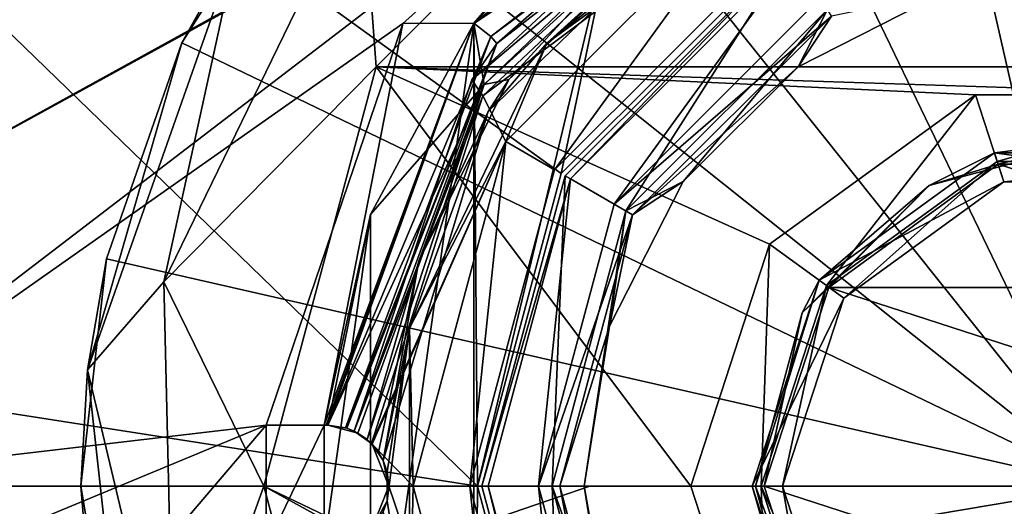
# Model space of a CAD drawing. Header units: millimetres. Extents: x -120 to 80, y -50 to 50.
# Tile 11 of 16: x -36 to -3, y -1 to 15. Entities that reach past the tile are written whole.
import ezdxf

# ---------------------------------------------------------------- set-up
doc = ezdxf.new("R2010")
doc.units = ezdxf.units.MM
doc.header["$LTSCALE"] = 65.185185
for name, color, linetype in [('1', 7, 'CONTINUOUS'), ('100', 7, 'CONTINUOUS'), ('101', 7, 'CONTINUOUS'), ('102', 7, 'CONTINUOUS'), ('103', 7, 'CONTINUOUS'), ('104', 7, 'CONTINUOUS'), ('105', 7, 'CONTINUOUS'), ('106', 7, 'CONTINUOUS'), ('107', 7, 'CONTINUOUS'), ('109', 7, 'CONTINUOUS'), ('110', 7, 'CONTINUOUS'), ('111', 7, 'CONTINUOUS'), ('112', 7, 'CONTINUOUS'), ('113', 7, 'CONTINUOUS'), ('114', 7, 'CONTINUOUS'), ('115', 7, 'CONTINUOUS'), ('116', 7, 'CONTINUOUS'), ('117', 7, 'CONTINUOUS'), ('118', 7, 'CONTINUOUS'), ('119', 7, 'CONTINUOUS'), ('12', 7, 'CONTINUOUS'), ('120', 7, 'CONTINUOUS'), ('121', 7, 'CONTINUOUS'), ('123', 7, 'CONTINUOUS'), ('13', 7, 'CONTINUOUS'), ('15', 7, 'CONTINUOUS'), ('17', 7, 'CONTINUOUS'), ('2', 7, 'CONTINUOUS'), ('5', 7, 'CONTINUOUS'), ('51', 7, 'CONTINUOUS'), ('59', 7, 'CONTINUOUS'), ('6', 7, 'CONTINUOUS'), ('60', 7, 'CONTINUOUS'), ('7', 7, 'CONTINUOUS'), ('8', 7, 'CONTINUOUS'), ('81', 7, 'CONTINUOUS'), ('82', 7, 'CONTINUOUS'), ('83', 7, 'CONTINUOUS'), ('84', 7, 'CONTINUOUS'), ('85', 7, 'CONTINUOUS'), ('86', 7, 'CONTINUOUS'), ('87', 7, 'CONTINUOUS'), ('89', 7, 'CONTINUOUS'), ('91', 7, 'CONTINUOUS'), ('92', 7, 'CONTINUOUS'), ('94', 7, 'CONTINUOUS'), ('95', 7, 'CONTINUOUS'), ('96', 7, 'CONTINUOUS'), ('99', 7, 'CONTINUOUS')]:
    doc.layers.add(name, color=color, linetype=linetype)

msp = doc.modelspace()

# ---------------------------------------------------------------- linework, layer by layer
at = {"layer": '1', "linetype": 'CONTINUOUS'}
for points in [[(-10.068, 17.454, 61.5), (-17.449, 10.078, 61.5), (-16.021, 9.25, 61.5), (-10.068, 17.454, 61.5)], [(-9.25, 16.021, 61.5), (-10.068, 17.454, 61.5), (-16.021, 9.25, 61.5), (-9.25, 16.021, 61.5)], [(-17.449, 10.078, 61.5), (-20.15, 0, 61.5), (-18.5, 0, 61.5), (-17.449, 10.078, 61.5)], [(-16.021, 9.25, 61.5), (-17.449, 10.078, 61.5), (-18.5, 0, 61.5), (-16.021, 9.25, 61.5)], [(-20.15, 0, 61.5), (-17.449, -10.078, 61.5), (-18.5, 0, 61.5), (-20.15, 0, 61.5)], [(-18.5, 0, 61.5), (-17.449, -10.078, 61.5), (-16.021, -9.25, 61.5), (-18.5, 0, 61.5)]]:
    msp.add_3dface(points, dxfattribs=at)
at = {"layer": '100', "linetype": 'CONTINUOUS'}
for points in [[(-26.191, 20.887, 92), (-28.339, 17.865, 59), (-30.182, 14.535, 92), (-26.191, 20.887, 92)], [(-28.339, 17.865, 59), (-33.282, 3.813, 59), (-30.182, 14.535, 92), (-28.339, 17.865, 59)], [(-30.182, 14.535, 92), (-33.282, 3.813, 59), (-32.66, 7.455, 92), (-30.182, 14.535, 92)], [(-32.66, 7.455, 92), (-33.282, 3.813, 59), (-33.5, 0, 92), (-32.66, 7.455, 92)], [(-33.282, 3.813, 59), (-31.645, -10.994, 59), (-33.5, 0, 92), (-33.282, 3.813, 59)], [(-33.5, 0, 92), (-31.645, -10.994, 59), (-33.033, -5.575, 92), (-33.5, 0, 92)]]:
    msp.add_3dface(points, dxfattribs=at)
at = {"layer": '101', "linetype": 'CONTINUOUS'}
for points in [[(0, 33.5, 92), (-7.455, 32.66, 92), (0, 0, 95), (0, 33.5, 92)], [(-7.455, 32.66, 92), (-14.535, 30.182, 92), (0, 0, 95), (-7.455, 32.66, 92)], [(-14.535, 30.182, 92), (-20.887, 26.191, 92), (0, 0, 95), (-14.535, 30.182, 92)], [(-20.887, 26.191, 92), (-26.191, 20.887, 92), (0, 0, 95), (-20.887, 26.191, 92)], [(-26.191, 20.887, 92), (-30.182, 14.535, 92), (0, 0, 95), (-26.191, 20.887, 92)], [(-30.182, 14.535, 92), (-32.66, 7.455, 92), (0, 0, 95), (-30.182, 14.535, 92)], [(-32.66, 7.455, 92), (-33.5, 0, 92), (0, 0, 95), (-32.66, 7.455, 92)], [(0, 0, 95), (-33.5, 0, 92), (-16.817, 0, 94.249), (0, 0, 95)]]:
    msp.add_3dface(points, dxfattribs=at)
at = {"layer": '102', "linetype": 'CONTINUOUS'}
for points in [[(-33.5, 0, 92), (-33.033, -5.575, 92), (-16.817, 0, 94.249), (-33.5, 0, 92)], [(-33.033, -5.575, 92), (-31.645, -10.994, 92), (0, 0, 95), (-33.033, -5.575, 92)], [(-33.033, -5.575, 92), (0, 0, 95), (-16.817, 0, 94.249), (-33.033, -5.575, 92)], [(0, 0, 95), (-31.645, -10.994, 92), (-21.319, -21.319, 92.574), (0, 0, 95)], [(-10.994, -31.645, 92), (0, 0, 95), (-21.319, -21.319, 92.574), (-10.994, -31.645, 92)], [(-10.994, -31.645, 92), (-3.218, -33.345, 92), (0, 0, 95), (-10.994, -31.645, 92)]]:
    msp.add_3dface(points, dxfattribs=at)
at = {"layer": '103', "linetype": 'CONTINUOUS'}
for points in [[(-10.922, 7.935, 79), (-4.172, 12.839, 79), (-9.061, 6.583, 79), (-10.922, 7.935, 79)], [(-9.061, 6.583, 79), (-4.172, 12.839, 79), (-3.461, 10.652, 79), (-9.061, 6.583, 79)], [(-4.172, 12.839, 79), (4.172, 12.839, 79), (-3.461, 10.652, 79), (-4.172, 12.839, 79)], [(-3.461, 10.652, 79), (4.172, 12.839, 79), (3.461, 10.652, 79), (-3.461, 10.652, 79)], [(-13.5, 0, 79), (-10.922, 7.935, 79), (-11.2, 0, 79), (-13.5, 0, 79)], [(-11.2, 0, 79), (-10.922, 7.935, 79), (-9.061, 6.583, 79), (-11.2, 0, 79)], [(-10.922, -7.935, 79), (-13.5, 0, 79), (-11.2, 0, 79), (-10.922, -7.935, 79)], [(-10.922, -7.935, 79), (-11.2, 0, 79), (-9.061, -6.583, 79), (-10.922, -7.935, 79)]]:
    msp.add_3dface(points, dxfattribs=at)
at = {"layer": '104', "linetype": 'CONTINUOUS'}
for points in [[(-23.816, 13.75, 90), (-13.75, 23.815, 90), (-23.816, 13.749, 91), (-23.816, 13.75, 90)], [(-23.816, 13.749, 91), (-13.75, 23.815, 90), (-13.75, 23.815, 91), (-23.816, 13.749, 91)], [(-27.5, 0, 90), (-23.816, 13.75, 90), (-27.5, 0, 91), (-27.5, 0, 90)], [(-27.5, 0, 91), (-23.816, 13.75, 90), (-23.816, 13.749, 91), (-27.5, 0, 91)]]:
    msp.add_3dface(points, dxfattribs=at)
at = {"layer": '105', "linetype": 'CONTINUOUS'}
for points in [[(-27.5, 0, 90), (-27.5, 0, 91), (-23.816, -13.749, 91), (-27.5, 0, 90)], [(-23.816, -13.75, 90), (-27.5, 0, 90), (-23.816, -13.749, 91), (-23.816, -13.75, 90)]]:
    msp.add_3dface(points, dxfattribs=at)
at = {"layer": '106', "linetype": 'CONTINUOUS'}
for points in [[(-8.495, 6.172, 79.7), (-3.245, 9.986, 79.7), (-8.495, 6.172, 87.5), (-8.495, 6.172, 79.7)], [(-8.495, 6.172, 87.5), (-3.245, 9.986, 79.7), (-3.245, 9.986, 87.5), (-8.495, 6.172, 87.5)], [(-3.245, 9.986, 79.7), (3.245, 9.986, 79.7), (-3.245, 9.986, 87.5), (-3.245, 9.986, 79.7)], [(-3.245, 9.986, 87.5), (3.245, 9.986, 79.7), (3.245, 9.986, 87.5), (-3.245, 9.986, 87.5)], [(-10.5, 0, 79.7), (-8.495, 6.172, 79.7), (-10.5, 0, 87.5), (-10.5, 0, 79.7)], [(-10.5, 0, 87.5), (-8.495, 6.172, 79.7), (-8.495, 6.172, 87.5), (-10.5, 0, 87.5)]]:
    msp.add_3dface(points, dxfattribs=at)
at = {"layer": '107', "linetype": 'CONTINUOUS'}
for points in [[(-10.5, 0, 79.7), (-10.5, 0, 87.5), (-8.495, -6.172, 87.5), (-10.5, 0, 79.7)], [(-8.495, -6.172, 79.7), (-10.5, 0, 79.7), (-8.495, -6.172, 87.5), (-8.495, -6.172, 79.7)]]:
    msp.add_3dface(points, dxfattribs=at)
at = {"layer": '109', "linetype": 'CONTINUOUS'}
for points in [[(-9.061, 6.583, 79), (-3.461, 10.652, 79), (-8.495, 6.172, 79.7), (-9.061, 6.583, 79)], [(-3.461, 10.652, 79), (-3.245, 9.986, 79.7), (-8.495, 6.172, 79.7), (-3.461, 10.652, 79)], [(-3.461, 10.652, 79), (3.461, 10.652, 79), (-3.245, 9.986, 79.7), (-3.461, 10.652, 79)], [(3.461, 10.652, 79), (3.245, 9.986, 79.7), (-3.245, 9.986, 79.7), (3.461, 10.652, 79)], [(-11.2, 0, 79), (-9.061, 6.583, 79), (-10.5, 0, 79.7), (-11.2, 0, 79)], [(-9.061, 6.583, 79), (-8.495, 6.172, 79.7), (-10.5, 0, 79.7), (-9.061, 6.583, 79)]]:
    msp.add_3dface(points, dxfattribs=at)
at = {"layer": '110', "linetype": 'CONTINUOUS'}
for points in [[(-9.061, -6.583, 79), (-11.2, 0, 79), (-8.495, -6.172, 79.7), (-9.061, -6.583, 79)], [(-11.2, 0, 79), (-10.5, 0, 79.7), (-8.495, -6.172, 79.7), (-11.2, 0, 79)]]:
    msp.add_3dface(points, dxfattribs=at)
at = {"layer": '111', "linetype": 'CONTINUOUS'}
for points in [[(-3.432, 10.556, 91.5), (8.984, 6.519, 91.5), (-8.984, 6.519, 91.5), (-3.432, 10.556, 91.5)], [(3.432, 10.556, 91.5), (8.984, 6.519, 91.5), (-3.432, 10.556, 91.5), (3.432, 10.556, 91.5)], [(-8.984, 6.519, 91.5), (11.1, 0, 91.5), (-11.1, 0, 91.5), (-8.984, 6.519, 91.5)], [(8.984, 6.519, 91.5), (11.1, 0, 91.5), (-8.984, 6.519, 91.5), (8.984, 6.519, 91.5)], [(-11.1, 0, 91.5), (11.1, 0, 91.5), (8.984, -6.519, 91.5), (-11.1, 0, 91.5)], [(-8.984, -6.519, 91.5), (-11.1, 0, 91.5), (8.984, -6.519, 91.5), (-8.984, -6.519, 91.5)]]:
    msp.add_3dface(points, dxfattribs=at)
at = {"layer": '112', "linetype": 'CONTINUOUS'}
for points in [[(-4.172, 12.839, 79), (-10.922, 7.935, 79), (-4.172, 12.839, 91), (-4.172, 12.839, 79)], [(-4.172, 12.839, 91), (-10.922, 7.935, 79), (-10.922, 7.935, 91), (-4.172, 12.839, 91)], [(4.172, 12.839, 79), (-4.172, 12.839, 79), (4.172, 12.839, 91), (4.172, 12.839, 79)], [(4.172, 12.839, 91), (-4.172, 12.839, 79), (-4.172, 12.839, 91), (4.172, 12.839, 91)], [(-10.922, 7.935, 79), (-13.5, 0, 79), (-10.922, 7.935, 91), (-10.922, 7.935, 79)], [(-10.922, 7.935, 91), (-13.5, 0, 79), (-13.5, 0, 91), (-10.922, 7.935, 91)]]:
    msp.add_3dface(points, dxfattribs=at)
at = {"layer": '113', "linetype": 'CONTINUOUS'}
for points in [[(-23.816, 13.749, 91), (-13.75, 23.815, 91), (23.816, 13.749, 91), (-23.816, 13.749, 91)], [(-13.75, 23.815, 91), (13.75, 23.815, 91), (23.816, 13.749, 91), (-13.75, 23.815, 91)], [(-27.5, 0, 91), (-23.816, 13.749, 91), (-13.5, 0, 91), (-27.5, 0, 91)], [(-23.816, 13.749, 91), (23.816, 13.749, 91), (4.172, 12.839, 91), (-23.816, 13.749, 91)], [(-23.816, 13.749, 91), (4.172, 12.839, 91), (-4.172, 12.839, 91), (-23.816, 13.749, 91)], [(-23.816, 13.749, 91), (-4.172, 12.839, 91), (-10.922, 7.935, 91), (-23.816, 13.749, 91)], [(-23.816, 13.749, 91), (-10.922, 7.935, 91), (-13.5, 0, 91), (-23.816, 13.749, 91)], [(-23.816, -13.749, 91), (-27.5, 0, 91), (-4.172, -12.839, 91), (-23.816, -13.749, 91)], [(-27.5, 0, 91), (-13.5, 0, 91), (-10.922, -7.935, 91), (-27.5, 0, 91)], [(-4.172, -12.839, 91), (-27.5, 0, 91), (-10.922, -7.935, 91), (-4.172, -12.839, 91)]]:
    msp.add_3dface(points, dxfattribs=at)
at = {"layer": '114', "linetype": 'CONTINUOUS'}
for points in [[(-13.5, 0, 79), (-10.922, -7.935, 79), (-13.5, 0, 91), (-13.5, 0, 79)], [(-13.5, 0, 91), (-10.922, -7.935, 79), (-10.922, -7.935, 91), (-13.5, 0, 91)]]:
    msp.add_3dface(points, dxfattribs=at)
at = {"layer": '115', "linetype": 'CONTINUOUS'}
for points in [[(-3.554, 10.937, 91.1), (-9.304, 6.76, 91.1), (-3.554, 10.937, 88.5), (-3.554, 10.937, 91.1)], [(-3.554, 10.937, 88.5), (-9.304, 6.76, 91.1), (-9.304, 6.76, 88.5), (-3.554, 10.937, 88.5)], [(3.554, 10.937, 91.1), (-3.554, 10.937, 91.1), (3.554, 10.937, 88.5), (3.554, 10.937, 91.1)], [(3.554, 10.937, 88.5), (-3.554, 10.937, 91.1), (-3.554, 10.937, 88.5), (3.554, 10.937, 88.5)], [(-9.304, 6.76, 91.1), (-11.5, 0, 91.1), (-9.304, 6.76, 88.5), (-9.304, 6.76, 91.1)], [(-9.304, 6.76, 88.5), (-11.5, 0, 91.1), (-11.5, 0, 88.5), (-9.304, 6.76, 88.5)]]:
    msp.add_3dface(points, dxfattribs=at)
at = {"layer": '116', "linetype": 'CONTINUOUS'}
for points in [[(-3.245, 9.986, 87.5), (-3.554, 10.937, 88.5), (-9.304, 6.76, 88.5), (-3.245, 9.986, 87.5)], [(-3.245, 9.986, 87.5), (3.245, 9.986, 87.5), (-3.554, 10.937, 88.5), (-3.245, 9.986, 87.5)], [(3.245, 9.986, 87.5), (3.554, 10.937, 88.5), (-3.554, 10.937, 88.5), (3.245, 9.986, 87.5)], [(-8.495, 6.172, 87.5), (-3.245, 9.986, 87.5), (-9.304, 6.76, 88.5), (-8.495, 6.172, 87.5)], [(-8.495, 6.172, 87.5), (-9.304, 6.76, 88.5), (-11.5, 0, 88.5), (-8.495, 6.172, 87.5)], [(-10.5, 0, 87.5), (-8.495, 6.172, 87.5), (-11.5, 0, 88.5), (-10.5, 0, 87.5)]]:
    msp.add_3dface(points, dxfattribs=at)
at = {"layer": '117', "linetype": 'CONTINUOUS'}
for points in [[(-11.5, 0, 88.5), (-11.5, 0, 91.1), (-9.304, -6.76, 91.1), (-11.5, 0, 88.5)], [(-11.5, 0, 88.5), (-9.304, -6.76, 91.1), (-9.304, -6.76, 88.5), (-11.5, 0, 88.5)]]:
    msp.add_3dface(points, dxfattribs=at)
at = {"layer": '118', "linetype": 'CONTINUOUS'}
for points in [[(-10.5, 0, 87.5), (-11.5, 0, 88.5), (-9.304, -6.76, 88.5), (-10.5, 0, 87.5)], [(-8.495, -6.172, 87.5), (-10.5, 0, 87.5), (-9.304, -6.76, 88.5), (-8.495, -6.172, 87.5)]]:
    msp.add_3dface(points, dxfattribs=at)
at = {"layer": '119', "linetype": 'CONTINUOUS'}
for points in [[(-3.432, 10.556, 91.5), (-5.691, 9.858, 91.383), (0, 11.383, 91.383), (-3.432, 10.556, 91.5)], [(-5.691, 9.858, 91.383), (-3.554, 10.937, 91.1), (0, 11.383, 91.383), (-5.691, 9.858, 91.383)], [(-3.554, 10.937, 91.1), (3.554, 10.937, 91.1), (0, 11.383, 91.383), (-3.554, 10.937, 91.1)], [(3.432, 10.556, 91.5), (-3.432, 10.556, 91.5), (0, 11.383, 91.383), (3.432, 10.556, 91.5)], [(-9.304, 6.76, 91.1), (-3.554, 10.937, 91.1), (-5.691, 9.858, 91.383), (-9.304, 6.76, 91.1)], [(-3.432, 10.556, 91.5), (-8.984, 6.519, 91.5), (-5.691, 9.858, 91.383), (-3.432, 10.556, 91.5)], [(-8.984, 6.519, 91.5), (-9.858, 5.691, 91.383), (-5.691, 9.858, 91.383), (-8.984, 6.519, 91.5)], [(-9.858, 5.691, 91.383), (-9.304, 6.76, 91.1), (-5.691, 9.858, 91.383), (-9.858, 5.691, 91.383)], [(-11.5, 0, 91.1), (-9.304, 6.76, 91.1), (-11.383, 0, 91.383), (-11.5, 0, 91.1)], [(-11.383, 0, 91.383), (-9.304, 6.76, 91.1), (-9.858, 5.691, 91.383), (-11.383, 0, 91.383)], [(-8.984, 6.519, 91.5), (-11.1, 0, 91.5), (-9.858, 5.691, 91.383), (-8.984, 6.519, 91.5)], [(-11.1, 0, 91.5), (-11.383, 0, 91.383), (-9.858, 5.691, 91.383), (-11.1, 0, 91.5)]]:
    msp.add_3dface(points, dxfattribs=at)
at = {"layer": '12', "linetype": 'CONTINUOUS'}
for points in [[(-9.25, 16.021, 61.5), (-16.021, 9.25, 61.5), (-8.9, 15.415, 60.8), (-9.25, 16.021, 61.5)], [(-16.021, 9.25, 61.5), (-15.415, 8.9, 60.8), (-8.9, 15.415, 60.8), (-16.021, 9.25, 61.5)], [(-16.021, 9.25, 61.5), (-18.5, 0, 61.5), (-15.415, 8.9, 60.8), (-16.021, 9.25, 61.5)], [(-18.5, 0, 61.5), (-17.8, 0, 60.8), (-15.415, 8.9, 60.8), (-18.5, 0, 61.5)], [(-18.5, 0, 61.5), (-16.021, -9.25, 61.5), (-17.8, 0, 60.8), (-18.5, 0, 61.5)], [(-16.021, -9.25, 61.5), (-15.415, -8.9, 60.8), (-17.8, 0, 60.8), (-16.021, -9.25, 61.5)]]:
    msp.add_3dface(points, dxfattribs=at)
at = {"layer": '120', "linetype": 'CONTINUOUS'}
for points in [[(-9.304, -6.76, 91.1), (-11.5, 0, 91.1), (-9.858, -5.691, 91.383), (-9.304, -6.76, 91.1)], [(-11.5, 0, 91.1), (-11.383, 0, 91.383), (-9.858, -5.691, 91.383), (-11.5, 0, 91.1)], [(-11.1, 0, 91.5), (-8.984, -6.519, 91.5), (-11.383, 0, 91.383), (-11.1, 0, 91.5)], [(-11.383, 0, 91.383), (-8.984, -6.519, 91.5), (-9.858, -5.691, 91.383), (-11.383, 0, 91.383)]]:
    msp.add_3dface(points, dxfattribs=at)
at = {"layer": '121', "linetype": 'CONTINUOUS'}
for points in [[(-13.75, 23.815, 90), (-23.816, 13.75, 90), (-24.289, 20.057, 90), (-13.75, 23.815, 90)], [(-24.289, 20.057, 90), (-23.816, 13.75, 90), (-30.78, 6.697, 90), (-24.289, 20.057, 90)], [(-23.816, 13.75, 90), (-27.5, 0, 90), (-30.78, 6.697, 90), (-23.816, 13.75, 90)], [(-30.78, 6.697, 90), (-27.5, 0, 90), (-30.427, -8.151, 90), (-30.78, 6.697, 90)], [(-27.5, 0, 90), (-23.816, -13.75, 90), (-30.427, -8.151, 90), (-27.5, 0, 90)]]:
    msp.add_3dface(points, dxfattribs=at)
at = {"layer": '123', "linetype": 'CONTINUOUS'}
for points in [[(-30.78, 6.698, 59), (-24.289, 20.057, 59), (-30.78, 6.697, 90), (-30.78, 6.698, 59)], [(-24.289, 20.057, 59), (-24.289, 20.057, 90), (-30.78, 6.697, 90), (-24.289, 20.057, 59)], [(-30.427, -8.151, 59), (-30.78, 6.698, 59), (-30.427, -8.151, 90), (-30.427, -8.151, 59)], [(-30.78, 6.698, 59), (-30.78, 6.697, 90), (-30.427, -8.151, 90), (-30.78, 6.698, 59)]]:
    msp.add_3dface(points, dxfattribs=at)
at = {"layer": '13', "linetype": 'CONTINUOUS'}
for points in [[(-9.992, 13.753, 27), (-5.253, 16.168, 27), (-8.9, 15.415, 27.8), (-9.992, 13.753, 27)], [(-9.992, 13.753, 27), (-8.9, 15.415, 27.8), (-15.415, 8.9, 27.8), (-9.992, 13.753, 27)], [(-13.753, 9.992, 27), (-9.992, 13.753, 27), (-15.415, 8.9, 27.8), (-13.753, 9.992, 27)], [(-16.168, 5.253, 27), (-13.753, 9.992, 27), (-15.415, 8.9, 27.8), (-16.168, 5.253, 27)], [(-16.168, 5.253, 27), (-15.415, 8.9, 27.8), (-17.8, 0, 27.8), (-16.168, 5.253, 27)], [(-17, 0, 27), (-16.168, 5.253, 27), (-17.8, 0, 27.8), (-17, 0, 27)], [(-17, 0, 27), (-17.8, 0, 27.8), (-15.415, -8.9, 27.8), (-17, 0, 27)], [(-16.168, -5.253, 27), (-17, 0, 27), (-15.415, -8.9, 27.8), (-16.168, -5.253, 27)]]:
    msp.add_3dface(points, dxfattribs=at)
at = {"layer": '15', "linetype": 'CONTINUOUS'}
for points in [[(-17.624, 10.175, 61.3), (-10.175, 17.624, 61.3), (-17.624, 10.175, 20), (-17.624, 10.175, 61.3)], [(-17.624, 10.175, 20), (-10.175, 17.624, 61.3), (-10.175, 17.623, 20), (-17.624, 10.175, 20)], [(-20.35, 0, 61.3), (-17.624, 10.175, 61.3), (-20.35, 0, 20), (-20.35, 0, 61.3)], [(-20.35, 0, 20), (-17.624, 10.175, 61.3), (-17.624, 10.175, 20), (-20.35, 0, 20)], [(-17.624, -10.175, 20), (-20.35, 0, 61.3), (-20.35, 0, 20), (-17.624, -10.175, 20)], [(-17.624, -10.175, 61.3), (-20.35, 0, 61.3), (-17.624, -10.175, 20), (-17.624, -10.175, 61.3)]]:
    msp.add_3dface(points, dxfattribs=at)
at = {"layer": '17', "linetype": 'CONTINUOUS'}
for points in [[(-15.632, 9.025, 20), (-17.624, 10.175, 20), (-10.175, 17.623, 20), (-15.632, 9.025, 20)], [(-9.025, 15.632, 20), (-15.632, 9.025, 20), (-10.175, 17.623, 20), (-9.025, 15.632, 20)], [(-18.05, 0, 20), (-20.35, 0, 20), (-17.624, 10.175, 20), (-18.05, 0, 20)], [(-15.632, 9.025, 20), (-18.05, 0, 20), (-17.624, 10.175, 20), (-15.632, 9.025, 20)], [(-18.05, 0, 20), (-17.624, -10.175, 20), (-20.35, 0, 20), (-18.05, 0, 20)], [(-18.05, 0, 20), (-15.632, -9.025, 20), (-17.624, -10.175, 20), (-18.05, 0, 20)]]:
    msp.add_3dface(points, dxfattribs=at)
at = {"layer": '2', "linetype": 'CONTINUOUS'}
for points in [[(-15.632, 9.025, 20), (-9.025, 15.632, 20), (-15.632, 9.025, 22), (-15.632, 9.025, 20)], [(-15.632, 9.025, 22), (-9.025, 15.632, 20), (-9.025, 15.632, 22), (-15.632, 9.025, 22)], [(-18.05, 0, 20), (-15.632, 9.025, 20), (-18.05, 0, 22), (-18.05, 0, 20)], [(-18.05, 0, 22), (-15.632, 9.025, 20), (-15.632, 9.025, 22), (-18.05, 0, 22)], [(-15.632, -9.025, 20), (-18.05, 0, 20), (-15.632, -9.025, 22), (-15.632, -9.025, 20)], [(-15.632, -9.025, 22), (-18.05, 0, 20), (-18.05, 0, 22), (-15.632, -9.025, 22)]]:
    msp.add_3dface(points, dxfattribs=at)
at = {"layer": '5', "linetype": 'CONTINUOUS'}
for points in [[(-17.624, 10.175, 61.3), (-17.449, 10.078, 61.5), (-10.175, 17.624, 61.3), (-17.624, 10.175, 61.3)], [(-17.449, 10.078, 61.5), (-10.068, 17.454, 61.5), (-10.175, 17.624, 61.3), (-17.449, 10.078, 61.5)], [(-20.35, 0, 61.3), (-17.449, 10.078, 61.5), (-17.624, 10.175, 61.3), (-20.35, 0, 61.3)], [(-20.15, 0, 61.5), (-17.449, 10.078, 61.5), (-20.35, 0, 61.3), (-20.15, 0, 61.5)], [(-17.624, -10.175, 61.3), (-20.15, 0, 61.5), (-20.35, 0, 61.3), (-17.624, -10.175, 61.3)], [(-17.449, -10.078, 61.5), (-20.15, 0, 61.5), (-17.624, -10.175, 61.3), (-17.449, -10.078, 61.5)]]:
    msp.add_3dface(points, dxfattribs=at)
at = {"layer": '51', "linetype": 'CONTINUOUS'}
for points in [[(-17.753, 10.25, 26), (-10.25, 17.753, 26), (-17.753, 10.25, 27), (-17.753, 10.25, 26)], [(-17.753, 10.25, 27), (-10.25, 17.753, 26), (-10.25, 17.753, 27), (-17.753, 10.25, 27)], [(-20.5, 0, 26), (-17.753, 10.25, 26), (-20.5, 0, 27), (-20.5, 0, 26)], [(-20.5, 0, 27), (-17.753, 10.25, 26), (-17.753, 10.25, 27), (-20.5, 0, 27)], [(-17.753, -10.25, 26), (-20.5, 0, 26), (-17.753, -10.25, 27), (-17.753, -10.25, 26)], [(-17.753, -10.25, 27), (-20.5, 0, 26), (-20.5, 0, 27), (-17.753, -10.25, 27)]]:
    msp.add_3dface(points, dxfattribs=at)
at = {"layer": '59', "linetype": 'CONTINUOUS'}
for points in [[(-70, 48, 26), (30, 48, 26), (-57.591, 9.51, 26), (-70, 48, 26)], [(-57.591, 9.51, 26), (30, 48, 26), (-51.409, 9.51, 26), (-57.591, 9.51, 26)], [(-51.409, 9.51, 26), (30, 48, 26), (-46.41, 5.878, 26), (-51.409, 9.51, 26)], [(30, 48, 26), (-12.578, 24.455, 26), (-46.41, 5.878, 26), (30, 48, 26)], [(-12.578, 24.455, 26), (-44.5, 0, 26), (-46.41, 5.878, 26), (-12.578, 24.455, 26)], [(-12.578, 24.455, 26), (-22.938, 15.169, 26), (-44.5, 0, 26), (-12.578, 24.455, 26)], [(-15.653, 20.257, 26), (-20.5, 0, 26), (-20.621, 15.17, 26), (-15.653, 20.257, 26)], [(-17.753, 10.25, 26), (-20.5, 0, 26), (-15.653, 20.257, 26), (-17.753, 10.25, 26)], [(-10.25, 17.753, 26), (-17.753, 10.25, 26), (-15.653, 20.257, 26), (-10.25, 17.753, 26)], [(-22.938, 15.169, 26), (-27.427, 2, 26), (-44.5, 0, 26), (-22.938, 15.169, 26)], [(-20.621, -15.17, 26), (-23.998, -8.915, 26), (-20.621, 15.17, 26), (-20.621, -15.17, 26)], [(-20.621, 15.17, 26), (-23.998, -8.915, 26), (-23.998, 8.915, 26), (-20.621, 15.17, 26)], [(-20.5, 0, 26), (-20.621, -15.17, 26), (-20.621, 15.17, 26), (-20.5, 0, 26)], [(-23.998, -8.915, 26), (-25.522, -2, 26), (-23.998, 8.915, 26), (-23.998, -8.915, 26)], [(-23.998, 8.915, 26), (-25.522, -2, 26), (-25.522, 2, 26), (-23.998, 8.915, 26)], [(-70, -48, 26), (-27.427, 2, 26), (-27.427, -2, 26), (-70, -48, 26)], [(-27.427, 2, 26), (-70, -48, 26), (-46.41, -5.878, 26), (-27.427, 2, 26)], [(-44.5, 0, 26), (-27.427, 2, 26), (-46.41, -5.878, 26), (-44.5, 0, 26)], [(-27.427, -2, 26), (-27.427, 2, 26), (-25.522, 2, 26), (-27.427, -2, 26)], [(-25.522, -2, 26), (-27.427, -2, 26), (-25.522, 2, 26), (-25.522, -2, 26)], [(-20.5, 0, 26), (-17.753, -10.25, 26), (-20.621, -15.17, 26), (-20.5, 0, 26)]]:
    msp.add_3dface(points, dxfattribs=at)
at = {"layer": '6', "linetype": 'CONTINUOUS'}
for points in [[(-9.992, 13.754, 22), (-9.025, 15.632, 22), (-5.253, 16.168, 22), (-9.992, 13.754, 22)], [(-15.632, 9.025, 22), (-9.025, 15.632, 22), (-13.753, 9.993, 22), (-15.632, 9.025, 22)], [(-13.753, 9.993, 22), (-9.025, 15.632, 22), (-9.992, 13.754, 22), (-13.753, 9.993, 22)], [(-16.168, 5.254, 22), (-15.632, 9.025, 22), (-13.753, 9.993, 22), (-16.168, 5.254, 22)], [(-18.05, 0, 22), (-15.632, 9.025, 22), (-17, 0, 22), (-18.05, 0, 22)], [(-17, 0, 22), (-15.632, 9.025, 22), (-16.168, 5.254, 22), (-17, 0, 22)], [(-15.632, -9.025, 22), (-18.05, 0, 22), (-16.168, -5.254, 22), (-15.632, -9.025, 22)], [(-16.168, -5.254, 22), (-18.05, 0, 22), (-17, 0, 22), (-16.168, -5.254, 22)]]:
    msp.add_3dface(points, dxfattribs=at)
at = {"layer": '60', "linetype": 'CONTINUOUS'}
for points in [[(-20.5, 0, 27), (-17.753, 10.25, 27), (-70, 48, 27), (-20.5, 0, 27)], [(-49.904, 4.596, 27), (-20.5, 0, 27), (-70, 48, 27), (-49.904, 4.596, 27)], [(-17.753, 10.25, 27), (-10.25, 17.753, 27), (-70, 48, 27), (-17.753, 10.25, 27)], [(-20.5, 0, 27), (-49.904, 4.596, 27), (-48, 0, 27), (-20.5, 0, 27)], [(-48, 0, 27), (-49.904, -4.596, 27), (30, -48, 27), (-48, 0, 27)], [(-10.25, -17.753, 27), (-17.753, -10.25, 27), (-48, 0, 27), (-10.25, -17.753, 27)], [(-10.25, -17.753, 27), (-48, 0, 27), (30, -48, 27), (-10.25, -17.753, 27)], [(-17.753, -10.25, 27), (-20.5, 0, 27), (-48, 0, 27), (-17.753, -10.25, 27)]]:
    msp.add_3dface(points, dxfattribs=at)
at = {"layer": '7', "linetype": 'CONTINUOUS'}
for points in [[(-9.992, 13.754, 22), (-5.253, 16.168, 22), (-9.992, 13.753, 27), (-9.992, 13.754, 22)], [(-9.992, 13.753, 27), (-5.253, 16.168, 22), (-5.253, 16.168, 27), (-9.992, 13.753, 27)], [(-13.753, 9.993, 22), (-9.992, 13.754, 22), (-13.753, 9.992, 27), (-13.753, 9.993, 22)], [(-13.753, 9.992, 27), (-9.992, 13.754, 22), (-9.992, 13.753, 27), (-13.753, 9.992, 27)], [(-16.168, 5.254, 22), (-13.753, 9.993, 22), (-16.168, 5.253, 27), (-16.168, 5.254, 22)], [(-16.168, 5.253, 27), (-13.753, 9.993, 22), (-13.753, 9.992, 27), (-16.168, 5.253, 27)], [(-17, 0, 22), (-16.168, 5.254, 22), (-17, 0, 27), (-17, 0, 22)], [(-17, 0, 27), (-16.168, 5.254, 22), (-16.168, 5.253, 27), (-17, 0, 27)], [(-16.168, -5.254, 22), (-17, 0, 22), (-16.168, -5.253, 27), (-16.168, -5.254, 22)], [(-16.168, -5.253, 27), (-17, 0, 22), (-17, 0, 27), (-16.168, -5.253, 27)]]:
    msp.add_3dface(points, dxfattribs=at)
at = {"layer": '8', "linetype": 'CONTINUOUS'}
for points in [[(-8.9, 15.415, 60.8), (-15.415, 8.9, 60.8), (-8.9, 15.415, 27.8), (-8.9, 15.415, 60.8)], [(-8.9, 15.415, 27.8), (-15.415, 8.9, 60.8), (-15.415, 8.9, 27.8), (-8.9, 15.415, 27.8)], [(-15.415, 8.9, 60.8), (-17.8, 0, 60.8), (-15.415, 8.9, 27.8), (-15.415, 8.9, 60.8)], [(-15.415, 8.9, 27.8), (-17.8, 0, 60.8), (-17.8, 0, 27.8), (-15.415, 8.9, 27.8)], [(-17.8, 0, 60.8), (-15.415, -8.9, 60.8), (-17.8, 0, 27.8), (-17.8, 0, 60.8)], [(-17.8, 0, 27.8), (-15.415, -8.9, 60.8), (-15.415, -8.9, 27.8), (-17.8, 0, 27.8)]]:
    msp.add_3dface(points, dxfattribs=at)
at = {"layer": '81', "linetype": 'CONTINUOUS'}
for points in [[(-11.293, 19.576, 22.4), (-19.57, 11.303, 22.4), (-17.97, 10.375, 22.4), (-11.293, 19.576, 22.4)], [(-10.375, 17.97, 22.4), (-11.293, 19.576, 22.4), (-17.97, 10.375, 22.4), (-10.375, 17.97, 22.4)], [(-19.57, 11.303, 22.4), (-22.6, 0, 22.4), (-20.75, 0, 22.4), (-19.57, 11.303, 22.4)], [(-17.97, 10.375, 22.4), (-19.57, 11.303, 22.4), (-20.75, 0, 22.4), (-17.97, 10.375, 22.4)], [(-22.6, 0, 22.4), (-19.57, -11.303, 22.4), (-20.75, 0, 22.4), (-22.6, 0, 22.4)], [(-20.75, 0, 22.4), (-19.57, -11.303, 22.4), (-17.97, -10.375, 22.4), (-20.75, 0, 22.4)]]:
    msp.add_3dface(points, dxfattribs=at)
at = {"layer": '82', "linetype": 'CONTINUOUS'}
for points in [[(-20.152, 12.282, 23.4), (-11.557, 20.577, 23.4), (-19.473, 13.332, 24), (-20.152, 12.282, 23.4)], [(-19.473, 13.332, 24), (-11.557, 20.577, 23.4), (-14.988, 18.23, 24), (-19.473, 13.332, 24)], [(-22.417, 7.378, 24), (-20.152, 12.282, 23.4), (-19.473, 13.332, 24), (-22.417, 7.378, 24)], [(-23.585, 0.84, 23.4), (-20.152, 12.282, 23.4), (-23.585, 0.84, 24), (-23.585, 0.84, 23.4)], [(-23.585, 0.84, 24), (-20.152, 12.282, 23.4), (-22.417, 7.378, 24), (-23.585, 0.84, 24)]]:
    msp.add_3dface(points, dxfattribs=at)
at = {"layer": '83', "linetype": 'CONTINUOUS'}
for points in [[(-22.938, 15.169, 26), (-12.578, 24.455, 26), (-22.938, 15.169, 25), (-22.938, 15.169, 26)], [(-22.938, 15.169, 25), (-12.578, 24.455, 26), (-12.578, 24.455, 25), (-22.938, 15.169, 25)], [(-27.427, 2, 26), (-22.938, 15.169, 26), (-27.427, 2, 25), (-27.427, 2, 26)], [(-27.427, 2, 25), (-22.938, 15.169, 26), (-22.938, 15.169, 25), (-27.427, 2, 25)]]:
    msp.add_3dface(points, dxfattribs=at)
at = {"layer": '84', "linetype": 'CONTINUOUS'}
for points in [[(-22.938, 15.169, 25), (-12.578, 24.455, 25), (-20.614, 15.18, 25), (-22.938, 15.169, 25)], [(-20.614, 15.18, 25), (-12.578, 24.455, 25), (-9.471, 23.783, 25), (-20.614, 15.18, 25)], [(-27.427, 2, 25), (-22.938, 15.169, 25), (-25.522, 2, 25), (-27.427, 2, 25)], [(-25.522, 2, 25), (-22.938, 15.169, 25), (-20.614, 15.18, 25), (-25.522, 2, 25)]]:
    msp.add_3dface(points, dxfattribs=at)
at = {"layer": '85', "linetype": 'CONTINUOUS'}
for points in [[(-19.86, 14.517, 24), (-9.164, 22.829, 24), (-11.776, 21.599, 23.4), (-19.86, 14.517, 24)], [(-20.678, 13.327, 23.4), (-19.86, 14.517, 24), (-11.776, 21.599, 23.4), (-20.678, 13.327, 23.4)], [(-24.534, 1.803, 24), (-19.86, 14.517, 24), (-24.534, 1.803, 23.4), (-24.534, 1.803, 24)], [(-24.534, 1.803, 23.4), (-19.86, 14.517, 24), (-20.678, 13.327, 23.4), (-24.534, 1.803, 23.4)]]:
    msp.add_3dface(points, dxfattribs=at)
at = {"layer": '86', "linetype": 'CONTINUOUS'}
for points in [[(-19.57, 11.303, 21.4), (-11.293, 19.576, 21.4), (-17.97, 10.375, 21.4), (-19.57, 11.303, 21.4)], [(-17.97, 10.375, 21.4), (-11.293, 19.576, 21.4), (-10.375, 17.97, 21.4), (-17.97, 10.375, 21.4)], [(-22.6, 0, 21.4), (-19.57, 11.303, 21.4), (-20.75, 0, 21.4), (-22.6, 0, 21.4)], [(-20.75, 0, 21.4), (-19.57, 11.303, 21.4), (-17.97, 10.375, 21.4), (-20.75, 0, 21.4)], [(-19.57, -11.303, 21.4), (-22.6, 0, 21.4), (-20.75, 0, 21.4), (-19.57, -11.303, 21.4)], [(-17.97, -10.375, 21.4), (-19.57, -11.303, 21.4), (-20.75, 0, 21.4), (-17.97, -10.375, 21.4)]]:
    msp.add_3dface(points, dxfattribs=at)
at = {"layer": '87', "linetype": 'CONTINUOUS'}
for points in [[(-10.375, 17.97, 22.4), (-17.97, 10.375, 22.4), (-10.375, 17.97, 21.4), (-10.375, 17.97, 22.4)], [(-17.97, 10.375, 22.4), (-17.97, 10.375, 21.4), (-10.375, 17.97, 21.4), (-17.97, 10.375, 22.4)], [(-17.97, 10.375, 22.4), (-20.75, 0, 22.4), (-17.97, 10.375, 21.4), (-17.97, 10.375, 22.4)], [(-20.75, 0, 22.4), (-20.75, 0, 21.4), (-17.97, 10.375, 21.4), (-20.75, 0, 22.4)], [(-20.75, 0, 22.4), (-17.97, -10.375, 22.4), (-20.75, 0, 21.4), (-20.75, 0, 22.4)], [(-17.97, -10.375, 22.4), (-17.97, -10.375, 21.4), (-20.75, 0, 21.4), (-17.97, -10.375, 22.4)]]:
    msp.add_3dface(points, dxfattribs=at)
at = {"layer": '89', "linetype": 'CONTINUOUS'}
for points in [[(-20.614, 15.18, 25), (-9.471, 23.783, 25), (-9.223, 23.121, 24.707), (-20.614, 15.18, 25)], [(-20.614, 15.18, 25), (-9.223, 23.121, 24.707), (-20.055, 14.746, 24.707), (-20.614, 15.18, 25)], [(-9.223, 23.121, 24.707), (-9.164, 22.829, 24), (-20.055, 14.746, 24.707), (-9.223, 23.121, 24.707)], [(-9.164, 22.829, 24), (-19.86, 14.517, 24), (-20.055, 14.746, 24.707), (-9.164, 22.829, 24)], [(-25.522, 2, 25), (-20.614, 15.18, 25), (-25.461, 2, 24.998), (-25.522, 2, 25)], [(-25.461, 2, 24.998), (-20.614, 15.18, 25), (-25.4, 2, 24.993), (-25.461, 2, 24.998)], [(-20.614, 15.18, 25), (-20.055, 14.746, 24.707), (-25.4, 2, 24.993), (-20.614, 15.18, 25)], [(-20.055, 14.746, 24.707), (-24.821, 1.914, 24.709), (-25.4, 2, 24.993), (-20.055, 14.746, 24.707)], [(-20.055, 14.746, 24.707), (-19.86, 14.517, 24), (-24.821, 1.914, 24.709), (-20.055, 14.746, 24.707)], [(-24.821, 1.914, 24.709), (-19.86, 14.517, 24), (-24.783, 1.903, 24.668), (-24.821, 1.914, 24.709)], [(-19.86, 14.517, 24), (-24.534, 1.803, 24), (-24.783, 1.903, 24.668), (-19.86, 14.517, 24)]]:
    msp.add_3dface(points, dxfattribs=at)
at = {"layer": '91', "linetype": 'CONTINUOUS'}
for points in [[(-11.293, 19.576, 22.4), (-10.113, 20.999, 22.693), (-18.222, 14.532, 22.693), (-11.293, 19.576, 22.4)], [(-10.113, 20.999, 22.693), (-11.557, 20.577, 23.4), (-18.222, 14.532, 22.693), (-10.113, 20.999, 22.693)], [(-11.557, 20.577, 23.4), (-20.152, 12.282, 23.4), (-18.222, 14.532, 22.693), (-11.557, 20.577, 23.4)], [(-19.57, 11.303, 22.4), (-11.293, 19.576, 22.4), (-18.222, 14.532, 22.693), (-19.57, 11.303, 22.4)], [(-19.57, 11.303, 22.4), (-18.222, 14.532, 22.693), (-22.723, 5.186, 22.693), (-19.57, 11.303, 22.4)], [(-18.222, 14.532, 22.693), (-20.152, 12.282, 23.4), (-22.723, 5.186, 22.693), (-18.222, 14.532, 22.693)], [(-20.152, 12.282, 23.4), (-23.585, 0.84, 23.4), (-22.723, 5.186, 22.693), (-20.152, 12.282, 23.4)], [(-22.6, 0, 22.4), (-19.57, 11.303, 22.4), (-22.723, 5.186, 22.693), (-22.6, 0, 22.4)], [(-22.723, 5.186, 22.693), (-23.585, 0.84, 23.4), (-23.457, 0.475, 22.893), (-22.723, 5.186, 22.693)], [(-22.723, -5.186, 22.693), (-22.723, 5.186, 22.693), (-23.458, -0.476, 22.894), (-22.723, -5.186, 22.693)], [(-23.458, -0.476, 22.894), (-22.723, 5.186, 22.693), (-23.457, 0.475, 22.893), (-23.458, -0.476, 22.894)], [(-22.6, 0, 22.4), (-22.723, 5.186, 22.693), (-22.723, -5.186, 22.693), (-22.6, 0, 22.4)], [(-19.57, -11.303, 22.4), (-22.6, 0, 22.4), (-22.723, -5.186, 22.693), (-19.57, -11.303, 22.4)], [(-23.585, -0.84, 23.4), (-22.723, -5.186, 22.693), (-23.458, -0.476, 22.894), (-23.585, -0.84, 23.4)]]:
    msp.add_3dface(points, dxfattribs=at)
at = {"layer": '92', "linetype": 'CONTINUOUS'}
for points in [[(-15.653, 20.257, 26), (-20.621, 15.17, 26), (-11.202, 21.435, 25.414), (-15.653, 20.257, 26)], [(-11.202, 21.435, 25.414), (-20.621, 15.17, 26), (-20.282, 13.176, 25.414), (-11.202, 21.435, 25.414)], [(-14.988, 18.23, 24), (-11.202, 21.435, 25.414), (-20.282, 13.176, 25.414), (-14.988, 18.23, 24)], [(-19.473, 13.332, 24), (-14.988, 18.23, 24), (-20.282, 13.176, 25.414), (-19.473, 13.332, 24)], [(-20.621, 15.17, 26), (-23.998, 8.915, 26), (-20.282, 13.176, 25.414), (-20.621, 15.17, 26)], [(-22.417, 7.378, 24), (-19.473, 13.332, 24), (-20.282, 13.176, 25.414), (-22.417, 7.378, 24)], [(-20.282, 13.176, 25.414), (-23.998, 8.915, 26), (-25.4, 2, 25.996), (-20.282, 13.176, 25.414)], [(-24.416, 1.741, 25.655), (-20.282, 13.176, 25.414), (-25.4, 2, 25.996), (-24.416, 1.741, 25.655)], [(-24.115, 1.533, 25.391), (-20.282, 13.176, 25.414), (-24.416, 1.741, 25.655), (-24.115, 1.533, 25.391)], [(-22.417, 7.378, 24), (-20.282, 13.176, 25.414), (-24.115, 1.533, 25.391), (-22.417, 7.378, 24)], [(-23.998, 8.915, 26), (-25.522, 2, 26), (-25.4, 2, 25.996), (-23.998, 8.915, 26)], [(-22.417, 7.378, 24), (-24.115, 1.533, 25.391), (-23.743, 1.12, 24.806), (-22.417, 7.378, 24)], [(-23.585, 0.84, 24), (-22.417, 7.378, 24), (-23.743, 1.12, 24.806), (-23.585, 0.84, 24)], [(-25.4, 2, 25.996), (-25.522, 2, 26), (-25.461, 2, 25.999), (-25.4, 2, 25.996)]]:
    msp.add_3dface(points, dxfattribs=at)
at = {"layer": '94', "linetype": 'CONTINUOUS'}
for points in [[(-20.678, 13.327, 23.4), (-11.776, 21.599, 23.4), (-11.604, 21.025, 21.986), (-20.678, 13.327, 23.4)], [(-20.678, 13.327, 23.4), (-11.604, 21.025, 21.986), (-20.319, 12.8, 21.986), (-20.678, 13.327, 23.4)], [(-11.604, 21.025, 21.986), (-11.293, 19.576, 21.4), (-20.319, 12.8, 21.986), (-11.604, 21.025, 21.986)], [(-11.293, 19.576, 21.4), (-19.57, 11.303, 21.4), (-20.319, 12.8, 21.986), (-11.293, 19.576, 21.4)], [(-24.534, 1.803, 23.4), (-20.678, 13.327, 23.4), (-20.319, 12.8, 21.986), (-24.534, 1.803, 23.4)], [(-24.534, 1.803, 23.4), (-20.319, 12.8, 21.986), (-23.969, 1.397, 21.981), (-24.534, 1.803, 23.4)], [(-20.319, 12.8, 21.986), (-19.57, 11.303, 21.4), (-23.969, 1.397, 21.981), (-20.319, 12.8, 21.986)], [(-23.969, 1.397, 21.981), (-19.57, 11.303, 21.4), (-23.952, 1.379, 21.963), (-23.969, 1.397, 21.981)], [(-19.57, 11.303, 21.4), (-22.6, 0, 21.4), (-23.952, 1.379, 21.963), (-19.57, 11.303, 21.4)], [(-23.952, 1.379, 21.963), (-22.6, 0, 21.4), (-23.4, -0.001, 21.567), (-23.952, 1.379, 21.963)], [(-22.6, 0, 21.4), (-19.57, -11.303, 21.4), (-23.4, -0.001, 21.567), (-22.6, 0, 21.4)], [(-19.57, -11.303, 21.4), (-23.952, -1.379, 21.963), (-23.4, -0.001, 21.567), (-19.57, -11.303, 21.4)]]:
    msp.add_3dface(points, dxfattribs=at)
at = {"layer": '95', "linetype": 'CONTINUOUS'}
for points in [[(-25.522, 2, 26), (-27.427, 2, 26), (-25.522, 2, 25), (-25.522, 2, 26)], [(-27.427, 2, 26), (-27.427, 2, 25), (-25.522, 2, 25), (-27.427, 2, 26)], [(-25.522, 2, 26), (-25.522, 2, 25), (-25.461, 2, 24.998), (-25.522, 2, 26)], [(-25.522, 2, 26), (-25.461, 2, 24.998), (-25.461, 2, 25.999), (-25.522, 2, 26)], [(-25.461, 2, 24.998), (-25.4, 2, 24.993), (-25.461, 2, 25.999), (-25.461, 2, 24.998)], [(-25.4, 2, 24.993), (-25.4, 2, 25.996), (-25.461, 2, 25.999), (-25.4, 2, 24.993)]]:
    msp.add_3dface(points, dxfattribs=at)
at = {"layer": '96', "linetype": 'CONTINUOUS'}
for points in [[(-24.821, 1.914, 24.709), (-24.783, 1.903, 24.668), (-25.4, 2, 25.996), (-24.821, 1.914, 24.709)], [(-25.4, 2, 24.993), (-24.821, 1.914, 24.709), (-25.4, 2, 25.996), (-25.4, 2, 24.993)], [(-24.783, 1.903, 24.668), (-24.416, 1.741, 25.655), (-25.4, 2, 25.996), (-24.783, 1.903, 24.668)], [(-24.783, 1.903, 24.668), (-24.534, 1.803, 24), (-24.416, 1.741, 25.655), (-24.783, 1.903, 24.668)], [(-24.534, 1.803, 24), (-24.534, 1.803, 23.4), (-23.969, 1.397, 21.981), (-24.534, 1.803, 24)], [(-24.416, 1.741, 25.655), (-24.534, 1.803, 24), (-23.969, 1.397, 21.981), (-24.416, 1.741, 25.655)], [(-24.115, 1.533, 25.391), (-24.416, 1.741, 25.655), (-23.969, 1.397, 21.981), (-24.115, 1.533, 25.391)], [(-23.743, 1.12, 24.806), (-24.115, 1.533, 25.391), (-23.952, 1.379, 21.963), (-23.743, 1.12, 24.806)], [(-24.115, 1.533, 25.391), (-23.969, 1.397, 21.981), (-23.952, 1.379, 21.963), (-24.115, 1.533, 25.391)], [(-23.585, 0.84, 23.4), (-23.743, 1.12, 24.806), (-23.952, 1.379, 21.963), (-23.585, 0.84, 23.4)], [(-23.585, 0.84, 23.4), (-23.952, 1.379, 21.963), (-23.4, -0.001, 21.567), (-23.585, 0.84, 23.4)], [(-23.585, 0.84, 23.4), (-23.585, 0.84, 24), (-23.743, 1.12, 24.806), (-23.585, 0.84, 23.4)], [(-23.457, 0.475, 22.893), (-23.585, 0.84, 23.4), (-23.4, -0.001, 21.567), (-23.457, 0.475, 22.893)], [(-23.458, -0.476, 22.894), (-23.457, 0.475, 22.893), (-23.4, -0.001, 21.567), (-23.458, -0.476, 22.894)], [(-23.952, -1.379, 21.963), (-23.458, -0.476, 22.894), (-23.4, -0.001, 21.567), (-23.952, -1.379, 21.963)], [(-23.585, -0.84, 23.4), (-23.458, -0.476, 22.894), (-23.952, -1.379, 21.963), (-23.585, -0.84, 23.4)]]:
    msp.add_3dface(points, dxfattribs=at)
at = {"layer": '99', "linetype": 'CONTINUOUS'}
for points in [[(-30.78, 6.698, 59), (-28.339, 17.865, 59), (-24.289, 20.057, 59), (-30.78, 6.698, 59)], [(-33.282, 3.813, 59), (-28.339, 17.865, 59), (-30.78, 6.698, 59), (-33.282, 3.813, 59)], [(-30.427, -8.151, 59), (-33.282, 3.813, 59), (-30.78, 6.698, 59), (-30.427, -8.151, 59)], [(-31.645, -10.994, 59), (-33.282, 3.813, 59), (-30.427, -8.151, 59), (-31.645, -10.994, 59)]]:
    msp.add_3dface(points, dxfattribs=at)

doc.saveas('drawing.dxf')
